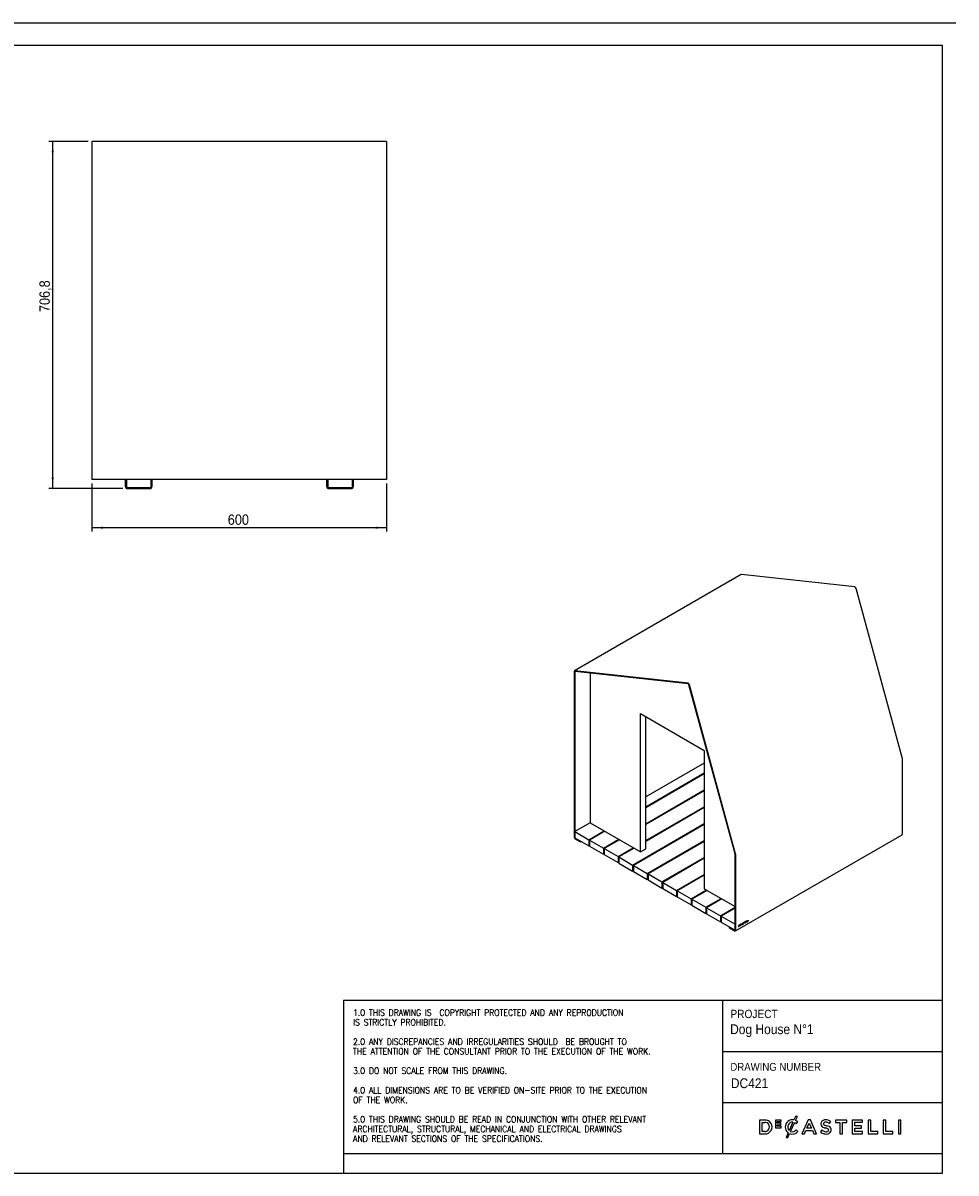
# Model space of a CAD drawing. Header units: millimetres. Extents: x 12 to 3320, y -6 to 2336.
# Tile 2 of 2: x 1420 to 3320, y -6 to 2336. Entities that reach past the tile are written whole.
import ezdxf

# ---------------------------------------------------------------- set-up
doc = ezdxf.new("R2010")
doc.units = ezdxf.units.MM
doc.header["$LTSCALE"] = 8
doc.linetypes.add('SLD-Solido', pattern=[0])
for name, color, linetype in [('NOTE', 3, 'SLD-Solido'), ('QUOTE', 1, 'SLD-Solido'), ('SCHIZZI', 9, 'Continuous')]:
    doc.layers.add(name, color=color, linetype=linetype)
doc.styles.add('SLDTEXTSTYLE0', font='GOTHIC.TTF', dxfattribs={"width": 0.913})
doc.styles.add('SLDTEXTSTYLE1', font='romans__.ttf', dxfattribs={"width": 0.893})
doc.dimstyles.new('SLDDIMSTYLE0', dxfattribs={"dimtxt": 21.166667, "dimasz": 22.4, "dimexe": 0, "dimexo": 0.0625, "dimgap": 5.291667, "dimtad": 1, "dimdec": 1, "dimrnd": 1e-09, "dimzin": 12, "dimdsep": 46, "dimtxsty": 'SLDTEXTSTYLE0', "dimsah": 1, "dimcen": 0.09, "dimadec": 0, "dimazin": 3, "dimtfac": 1, "dimtdec": 1, "dimtofl": 0, "dimtmove": 0, "dimatfit": 3, "dimfxl": 1, "dimfrac": 2, "dimtolj": 1, "dimtzin": 12, "dimarcsym": 0})

# ---------------------------------------------------------------- blocks, each defined once
blk = doc.blocks.new('_D_2')
at = {"layer": 'QUOTE', "transparency": 16777216}
for p, q in [((1552.2, 2095), (1472.2, 2095)), ((1480.2, 1388.2), (1480.2, 2095)), ((1623.2, 1388.2), (1472.2, 1388.2))]:
    blk.add_line(p, q, dxfattribs=at)
for points in [[(1480.2, 2095), (1478.2, 2072.6), (1482.2, 2072.6)], [(1480.2, 1388.2), (1482.2, 1410.6), (1478.2, 1410.6)]]:
    blk.add_solid(points, dxfattribs=at)
at = {"layer": 'QUOTE', "transparency": 16777216, "insert": (1453.2, 1747.3), "char_height": 21.17, "attachment_point": 1, "rotation": 90, "style": 'SLDTEXTSTYLE0'}
blk.add_mtext('706,8', dxfattribs=at)
blk = doc.blocks.new('_D_3')
at = {"layer": 'QUOTE', "transparency": 16777216}
for p, q in [((1560.2, 1398.2), (1560.2, 1300.2)), ((2160.2, 1398.2), (2160.2, 1300.2)), ((2160.2, 1308.2), (1560.2, 1308.2))]:
    blk.add_line(p, q, dxfattribs=at)
for points in [[(1560.2, 1308.2), (1582.6, 1306.2), (1582.6, 1310.2)], [(2160.2, 1308.2), (2137.8, 1310.2), (2137.8, 1306.2)]]:
    blk.add_solid(points, dxfattribs=at)
at = {"layer": 'QUOTE', "transparency": 16777216, "insert": (1836.8, 1335.2), "char_height": 21.17, "attachment_point": 1, "style": 'SLDTEXTSTYLE0'}
blk.add_mtext('600', dxfattribs=at)

msp = doc.modelspace()

# ---------------------------------------------------------------- linework, layer by layer
for p, q in [((2160.23, 2094.96), (1560.23, 2094.96)), ((1560.23, 2094.96), (1560.23, 2094.67)), ((1560.23, 2094.67), (1560.23, 1930.23)), ((2160.23, 2094.96), (2160.23, 2094.67)), ((2160.23, 2094.67), (2160.23, 1930.23)), ((1560.23, 1930.23), (1560.23, 1926.52)), ((1560.23, 1926.52), (1560.23, 1410.2)), ((2160.23, 1930.23), (2160.23, 1926.52)), ((2160.23, 1926.52), (2160.23, 1410.2)), ((1560.23, 1410.2), (1560.23, 1406.2)), ((2160.23, 1406.2), (1560.23, 1406.2)), ((1628.23, 1391.2), (1628.23, 1406.2)), ((1629.73, 1391.2), (1629.73, 1406.2)), ((1630.23, 1406.2), (1630.23, 1390.2)), ((1680.23, 1406.2), (1680.23, 1390.2)), ((1680.73, 1406.2), (1680.73, 1391.2)), ((1682.23, 1406.2), (1682.23, 1391.2)), ((2038.23, 1391.2), (2038.23, 1406.2)), ((2039.73, 1391.2), (2039.73, 1406.2)), ((2040.23, 1406.2), (2040.23, 1390.2)), ((2090.23, 1406.2), (2090.23, 1390.2)), ((2090.73, 1406.2), (2090.73, 1391.2)), ((2092.23, 1406.2), (2092.23, 1391.2)), ((2160.23, 1410.2), (2160.23, 1406.2)), ((1630.23, 1390.2), (1680.23, 1390.2)), ((1631.23, 1389.7), (1679.23, 1389.7)), ((1631.23, 1388.2), (1679.23, 1388.2)), ((2040.23, 1390.2), (2090.23, 1390.2)), ((2041.23, 1389.7), (2089.23, 1389.7)), ((2041.23, 1388.2), (2089.23, 1388.2)), ((2882.56, 1212.83), (2543.14, 1016.9)), ((3113.55, 1187.48), (2883.31, 1212.98)), ((3210.41, 840.05), (3116.52, 1184.26)), ((2542.48, 1015.43), (2542.48, 678.15)), ((2543.61, 1014.78), (2543.61, 677.5)), ((2774.14, 991.54), (2543.9, 1017.04)), ((2774.56, 990.09), (2544.32, 1015.58)), ((2574.78, 1012.21), (2574.78, 707.18)), ((2869.94, 644.27), (2776.05, 988.48)), ((2871, 644.11), (2777.11, 988.32)), ((2677.11, 929.65), (2807.22, 854.54)), ((2677.11, 648.11), (2677.11, 929.65)), ((2687.86, 654.31), (2687.86, 923.45)), ((2807.22, 854.54), (2807.22, 573)), ((2807.22, 828.96), (2687.86, 760.05)), ((3210.56, 684.36), (3210.56, 839.05)), ((2687.86, 739.81), (2807.22, 808.71)), ((2807.22, 806.96), (2687.86, 738.06)), ((2687.86, 705.4), (2807.22, 774.31)), ((2807.22, 772.56), (2687.86, 703.65)), ((2687.86, 670.99), (2807.22, 739.9)), ((2807.22, 738.15), (2687.86, 669.24)), ((2574.78, 707.18), (2543.67, 689.22)), ((2574.78, 707.18), (2677.11, 648.11)), ((2661.35, 621.28), (2807.22, 705.49)), ((2807.22, 703.74), (2662.87, 620.41)), ((2543.67, 689.22), (2543.67, 676.81)), ((2543.67, 689.22), (2571.95, 672.89)), ((2571.95, 672.89), (2603.07, 690.86)), ((2604.58, 689.98), (2573.47, 672.02)), ((2870.48, 486.95), (3209.89, 682.89)), ((2543.67, 676.81), (2571.95, 660.48)), ((2544.74, 675.54), (2554.93, 669.66)), ((2544.74, 674.23), (2554.93, 668.35)), ((2554.93, 669.66), (2555.49, 669.99)), ((2554.93, 669.66), (2554.93, 668.35)), ((2554.93, 668.35), (2556.62, 669.33)), ((2571.95, 672.89), (2571.95, 660.48)), ((2571.95, 660.48), (2573.47, 661.36)), ((2573.47, 672.02), (2601.75, 655.69)), ((2573.47, 672.02), (2573.47, 659.61)), ((2573.47, 659.61), (2601.75, 643.28)), ((2601.75, 655.69), (2632.87, 673.65)), ((2634.38, 672.78), (2603.27, 654.82)), ((2631.55, 638.49), (2662.67, 656.45)), ((2691.15, 604.08), (2807.22, 671.09)), ((2807.22, 669.34), (2692.67, 603.21)), ((2601.75, 655.69), (2601.75, 643.28)), ((2601.75, 643.28), (2603.27, 644.16)), ((2603.27, 654.82), (2631.55, 638.49)), ((2603.27, 654.82), (2603.27, 642.4)), ((2603.27, 642.4), (2631.55, 626.08)), ((2631.55, 638.49), (2631.55, 626.08)), ((2664.18, 655.57), (2633.07, 637.61)), ((2633.07, 637.61), (2633.07, 625.2)), ((2633.07, 637.61), (2661.35, 621.28)), ((2677.11, 648.11), (2687.86, 654.31)), ((2720.96, 586.88), (2807.22, 636.68)), ((2807.22, 634.93), (2722.47, 586)), ((2870.01, 489.07), (2870.01, 643.77)), ((2871.14, 488.42), (2871.14, 643.12)), ((2631.55, 626.08), (2633.07, 626.95)), ((2633.07, 625.2), (2661.35, 608.87)), ((2661.35, 621.28), (2661.35, 608.87)), ((2661.35, 608.87), (2662.87, 609.75)), ((2662.87, 620.41), (2691.15, 604.08)), ((2662.87, 620.41), (2662.87, 608)), ((2662.87, 608), (2691.15, 591.67)), ((2691.15, 604.08), (2691.15, 591.67)), ((2691.15, 591.67), (2692.67, 592.55)), ((2692.67, 603.21), (2720.96, 586.88)), ((2692.67, 603.21), (2692.67, 590.79)), ((2692.67, 590.79), (2720.96, 574.47)), ((2720.96, 586.88), (2720.96, 574.47)), ((2722.47, 586), (2722.47, 573.59)), ((2722.47, 586), (2750.76, 569.67)), ((2750.76, 569.67), (2807.22, 602.27)), ((2807.22, 600.52), (2752.27, 568.8)), ((2720.96, 574.47), (2722.47, 575.34)), ((2722.47, 573.59), (2750.76, 557.26)), ((2750.76, 569.67), (2750.76, 557.26)), ((2752.27, 568.8), (2780.56, 552.47)), ((2752.27, 568.8), (2752.27, 556.39)), ((2780.56, 552.47), (2811.67, 570.43)), ((2813.18, 569.56), (2782.07, 551.6)), ((2807.22, 573), (2870.01, 536.75)), ((2750.76, 557.26), (2752.27, 558.14)), ((2752.27, 556.39), (2780.56, 540.06)), ((2780.56, 552.47), (2780.56, 540.06)), ((2780.56, 540.06), (2782.07, 540.94)), ((2782.07, 551.6), (2782.07, 539.18)), ((2782.07, 551.6), (2810.36, 535.27)), ((2782.07, 539.18), (2810.36, 522.86)), ((2810.36, 535.27), (2841.47, 553.23)), ((2842.98, 552.35), (2811.87, 534.39)), ((2810.36, 535.27), (2810.36, 522.86)), ((2810.36, 522.86), (2811.87, 523.73)), ((2811.87, 534.39), (2811.87, 521.98)), ((2811.87, 534.39), (2840.16, 518.06)), ((2811.87, 521.98), (2840.16, 505.65)), ((2840.16, 518.06), (2870.01, 535.3)), ((2840.16, 518.06), (2840.16, 505.65)), ((2870.01, 533.55), (2841.67, 517.19)), ((2841.67, 517.19), (2869.96, 500.86)), ((2841.67, 517.19), (2841.67, 504.78)), ((2840.16, 505.65), (2841.67, 506.53)), ((2841.67, 504.78), (2869.96, 488.45)), ((2858.7, 494.3), (2859.27, 494.62)), ((2858.7, 492.99), (2858.7, 494.3)), ((2858.7, 494.3), (2868.88, 488.42)), ((2858.7, 492.99), (2868.88, 487.11)), ((2869.96, 500.86), (2870.01, 500.89)), ((2869.96, 500.86), (2869.96, 488.45)), ((2877.55, 498.26), (2876.8, 497.82)), ((2876.8, 497.82), (2876.8, 495.6)), ((2876.8, 495.8), (2877.51, 496.2)), ((2876.8, 495.6), (2877.68, 496.11)), ((2877.37, 498.07), (2876.87, 497.78)), ((2876.87, 497.78), (2876.87, 496.12)), ((2876.87, 497.78), (2877.04, 497.68)), ((2876.87, 496.12), (2877.04, 496.02)), ((2877.54, 497.97), (2877.04, 497.68)), ((2877.04, 497.68), (2877.04, 496.02)), ((2877.04, 496.02), (2877.66, 496.38)), ((2877.37, 498.07), (2877.54, 497.97)), ((2877.51, 496.2), (2877.68, 496.11)), ((2878.15, 498.06), (2877.99, 498.16)), ((2878.31, 497.25), (2878.48, 497.15)), ((2879.88, 499.6), (2879.1, 499.15)), ((2879.1, 499.15), (2879.1, 497.9)), ((2879.1, 499.15), (2879.25, 499.07)), ((2879.1, 498.79), (2879.25, 498.7)), ((2879.1, 498.64), (2879.22, 498.71)), ((2879.1, 498.62), (2879.25, 498.53)), ((2879.1, 497.9), (2879.88, 498.35)), ((2879.1, 498.24), (2879.25, 498.16)), ((2879.1, 498.1), (2879.22, 498.17)), ((2879.25, 499.07), (2879.88, 499.43)), ((2879.88, 499.07), (2879.25, 498.7)), ((2879.25, 498.7), (2879.25, 499.07)), ((2879.25, 498.53), (2879.88, 498.9)), ((2879.25, 498.16), (2879.25, 498.53)), ((2879.88, 498.52), (2879.25, 498.16)), ((2879.74, 499.52), (2879.88, 499.43)), ((2879.74, 498.98), (2879.88, 498.9)), ((2879.74, 498.44), (2879.88, 498.35)), ((2879.88, 499.43), (2879.88, 499.6)), ((2879.88, 498.9), (2879.88, 499.07)), ((2879.88, 498.35), (2879.88, 498.52)), ((2880.53, 498.92), (2880.7, 498.82)), ((2880.64, 498.24), (2880.71, 498.23)), ((2880.88, 498.13), (2880.64, 497.36)), ((2880.64, 497.36), (2880.91, 497.52)), ((2880.71, 498.23), (2880.88, 498.13)), ((2880.72, 497.6), (2880.74, 497.62)), ((2880.73, 498.58), (2880.9, 498.48)), ((2880.74, 497.62), (2880.93, 498.23)), ((2880.74, 497.62), (2880.91, 497.52)), ((2880.91, 497.52), (2881.1, 498.14)), ((2880.93, 498.23), (2881.1, 498.14)), ((2880.98, 498.45), (2881.58, 500.33)), ((2881.03, 498.55), (2881.63, 500.44)), ((2881.03, 498.55), (2881.2, 498.45)), ((2881.12, 498.29), (2881.29, 498.2)), ((2881.2, 498.45), (2881.8, 500.34)), ((2881.41, 500.42), (2881.58, 500.33)), ((2881.63, 500.44), (2881.8, 500.34)), ((2881.88, 501.28), (2881.68, 500.64)), ((2881.73, 500.76), (2881.9, 501.29)), ((2881.73, 500.76), (2881.9, 500.66)), ((2881.92, 500.3), (2881.75, 500.4)), ((2881.77, 500.39), (2881.91, 500.66)), ((2882.15, 501.43), (2881.88, 501.28)), ((2881.9, 500.66), (2882.15, 501.43)), ((2881.94, 499.09), (2881.93, 499.09)), ((2881.94, 500.29), (2882.1, 500.59)), ((2881.94, 499.09), (2882.11, 498.99)), ((2882.11, 498.99), (2881.95, 499.12)), ((2883.7, 501.84), (2882.83, 499.09)), ((2882.83, 499.09), (2883.09, 499.24)), ((2882.9, 499.32), (2882.92, 499.34)), ((2882.92, 499.34), (2883.2, 500.2)), ((2882.92, 499.34), (2883.09, 499.24)), ((2883.09, 499.24), (2883.37, 500.1)), ((2883.2, 500.2), (2884.12, 500.73)), ((2883.2, 500.2), (2883.37, 500.1)), ((2883.66, 501.67), (2883.3, 500.54)), ((2883.3, 500.54), (2883.47, 500.45)), ((2883.37, 500.1), (2884.29, 500.64)), ((2883.83, 501.57), (2883.47, 500.45)), ((2883.47, 500.45), (2884.18, 500.85)), ((2883.66, 501.67), (2883.83, 501.57)), ((2883.96, 502), (2883.7, 501.84)), ((2884.18, 500.85), (2883.83, 501.57)), ((2884.65, 500.33), (2883.86, 501.94)), ((2884.82, 500.24), (2883.96, 502)), ((2884.12, 500.73), (2884.29, 500.64)), ((2884.29, 500.64), (2884.56, 500.08)), ((2884.48, 500.24), (2884.65, 500.33)), ((2884.56, 500.08), (2884.82, 500.24)), ((2884.65, 500.33), (2884.82, 500.24)), ((2885.6, 501.3), (2885.36, 501.16)), ((2885.46, 500.86), (2885.58, 500.79)), ((2885.52, 501.21), (2885.69, 501.11)), ((2885.54, 502), (2885.6, 502)), ((2885.6, 502), (2885.77, 501.9)), ((2885.61, 502.33), (2885.78, 502.23)), ((2885.66, 502.83), (2885.83, 502.73)), ((2886.22, 502.17), (2886.39, 502.07)), ((2886.3, 503.21), (2886.47, 503.11)), ((2886.5, 503.09), (2886.33, 503.19)), ((2886.6, 502.13), (2886.43, 502.23)), ((2886.53, 501.55), (2886.69, 501.45)), ((2886.54, 503.06), (2886.67, 503.14)), ((2886.6, 502.91), (2886.84, 503.05)), ((2886.67, 503.14), (2886.84, 503.05)), ((2886.74, 502.28), (2886.9, 502.18)), ((2889.09, 504.93), (2887.52, 504.02)), ((2887.52, 503.93), (2887.98, 504.2)), ((2887.52, 503.74), (2888.15, 504.1)), ((2887.52, 504.02), (2887.52, 503.74)), ((2887.98, 504.2), (2888.15, 504.1)), ((2888.15, 504.1), (2888.15, 502.15)), ((2888.15, 502.35), (2888.29, 502.43)), ((2888.15, 502.15), (2888.46, 502.33)), ((2888.29, 504.38), (2888.92, 504.74)), ((2888.29, 502.43), (2888.29, 504.38)), ((2888.29, 504.38), (2888.46, 504.28)), ((2888.29, 502.43), (2888.46, 502.33)), ((2888.46, 504.28), (2889.09, 504.65)), ((2888.46, 502.33), (2888.46, 504.28)), ((2888.92, 504.74), (2888.92, 504.83)), ((2888.92, 504.74), (2889.09, 504.65)), ((2889.09, 504.65), (2889.09, 504.93)), ((2891.27, 506.18), (2889.86, 505.36)), ((2889.86, 505.36), (2889.86, 503.14)), ((2889.86, 503.34), (2891.1, 504.05)), ((2889.86, 503.14), (2891.27, 503.96)), ((2889.93, 505.32), (2891.1, 505.99)), ((2889.93, 504.63), (2889.93, 505.32)), ((2889.93, 505.32), (2890.1, 505.22)), ((2889.93, 504.35), (2891.1, 505.02)), ((2889.93, 504.63), (2890.1, 504.53)), ((2889.93, 503.66), (2889.93, 504.35)), ((2889.93, 504.35), (2890.1, 504.25)), ((2889.93, 503.66), (2890.1, 503.56)), ((2890.1, 505.22), (2891.27, 505.89)), ((2890.1, 504.53), (2890.1, 505.22)), ((2891.27, 505.21), (2890.1, 504.53)), ((2890.1, 504.25), (2891.27, 504.93)), ((2890.1, 503.56), (2890.1, 504.25)), ((2891.27, 504.24), (2890.1, 503.56)), ((2891.1, 505.99), (2891.1, 506.08)), ((2891.1, 505.99), (2891.27, 505.89)), ((2891.1, 505.02), (2891.1, 505.11)), ((2891.1, 505.02), (2891.27, 504.93)), ((2891.1, 504.05), (2891.1, 504.14)), ((2891.1, 504.05), (2891.27, 503.96)), ((2891.27, 505.89), (2891.27, 506.18)), ((2891.27, 504.93), (2891.27, 505.21)), ((2891.27, 503.96), (2891.27, 504.24)), ((2892.37, 506.82), (2892.13, 506.68)), ((2892.13, 506.68), (2892.13, 504.45)), ((2892.13, 504.65), (2893.3, 505.32)), ((2892.13, 504.45), (2893.47, 505.23)), ((2892.2, 504.97), (2892.2, 506.72)), ((2892.2, 504.97), (2892.37, 504.87)), ((2892.37, 504.87), (2892.37, 506.82)), ((2893.47, 505.51), (2892.37, 504.87)), ((2893.3, 505.32), (2893.3, 505.41)), ((2893.3, 505.32), (2893.47, 505.23)), ((2893.47, 505.23), (2893.47, 505.51)), ((2894.46, 508.03), (2894.22, 507.89)), ((2894.22, 507.89), (2894.22, 505.66)), ((2894.22, 505.85), (2895.4, 506.53)), ((2894.22, 505.66), (2895.57, 506.43)), ((2894.29, 506.18), (2894.29, 507.93)), ((2894.29, 506.18), (2894.46, 506.08)), ((2894.46, 506.08), (2894.46, 508.03)), ((2895.57, 506.72), (2894.46, 506.08)), ((2895.4, 506.53), (2895.4, 506.62)), ((2895.4, 506.53), (2895.57, 506.43)), ((2895.57, 506.43), (2895.57, 506.72)), ((2896.6, 509.27), (2896.36, 509.13)), ((2896.36, 509.13), (2896.36, 506.89)), ((2896.36, 507.09), (2896.43, 507.13)), ((2896.36, 506.89), (2896.6, 507.03)), ((2896.43, 507.13), (2896.43, 509.17)), ((2896.43, 507.13), (2896.6, 507.03)), ((2896.6, 507.03), (2896.6, 509.27))]:
    msp.add_line(p, q)
at = {"flags": 128}
for points in [[(2543.9, 1017.04), (2543.6, 1017.04), (2543.32, 1016.98), (2543.08, 1016.85), (2542.87, 1016.67), (2542.7, 1016.43), (2542.58, 1016.14), (2542.51, 1015.8), (2542.48, 1015.43)], [(2544.32, 1015.58), (2544.17, 1015.58), (2544.03, 1015.55), (2543.91, 1015.49), (2543.81, 1015.4), (2543.72, 1015.28), (2543.66, 1015.13), (2543.63, 1014.96), (2543.61, 1014.78)], [(2885.71, 502.9), (2885.6, 502.74), (2885.52, 502.56), (2885.47, 502.38), (2885.46, 502.22), (2885.49, 502.08), (2885.56, 501.97), (2885.65, 501.91), (2885.77, 501.9)], [(2885.61, 502.33), (2885.58, 502.35), (2885.55, 502.41), (2885.54, 502.48), (2885.54, 502.56), (2885.57, 502.65), (2885.61, 502.75), (2885.66, 502.83)], [(2885.87, 502.22), (2885.8, 502.22), (2885.75, 502.25), (2885.72, 502.31), (2885.71, 502.38), (2885.71, 502.47), (2885.74, 502.56), (2885.78, 502.65), (2885.83, 502.73)], [(2886.3, 503.21), (2886.32, 503.19), (2886.33, 503.19)], [(2886.39, 502.07), (2886.44, 502.11), (2886.49, 502.13), (2886.53, 502.15), (2886.58, 502.14), (2886.62, 502.12), (2886.64, 502.09), (2886.66, 502.05), (2886.67, 501.99)], [(2886.9, 502.18), (2886.89, 502.27), (2886.86, 502.33), (2886.81, 502.38), (2886.76, 502.42), (2886.69, 502.44), (2886.62, 502.43), (2886.54, 502.41), (2886.46, 502.37)]]:
    msp.add_lwpolyline(points, dxfattribs=at)
for centre, radius, start, end in [((1631.23, 1391.2), 3, 180, 270), ((1631.23, 1391.2), 1.5, 180, 270), ((1679.23, 1391.2), 3, 270, 0), ((1679.23, 1391.2), 1.5, 270, 0), ((2041.23, 1391.2), 3, 180, 270), ((2041.23, 1391.2), 1.5, 180, 270), ((2089.23, 1391.2), 3, 270, 0), ((2089.23, 1391.2), 1.5, 270, 0), ((2883.14, 1211.78), 1.21, 82.11977, 119.0604), ((3112.32, 1183.37), 4.3, 12.00865, 73.30152), ((2772.9, 987.43), 4.3, 12.00865, 73.30152), ((2773.94, 988.03), 2.15, 12.00865, 73.30152), ((3206.73, 839.01), 3.82, 0.59682, 15.74813), ((3208.99, 684.18), 1.58, 305.01333, 6.29885), ((2547.39, 678.37), 4.92, 182.60548, 237.39452), ((2546.07, 677.61), 2.46, 182.60548, 237.39452), ((2868.1, 643.75), 1.91, 0.59682, 15.74813), ((2867.32, 643.08), 3.82, 0.59682, 15.74813), ((2879.04, 495.04), 3.46, 116.85286, 118.7636), ((2877.76, 497.68), 0.525, 64.60868, 122.92411), ((2876.17, 498.07), 2.3, 305.64244, 339.02915), ((2879.21, 494.94), 3.46, 116.85286, 118.7636), ((2879.36, 494.96), 3.76, 116.85286, 118.7636), ((2877.93, 497.6), 0.514, 60.14349, 123.278), ((2878.03, 497.75), 0.672, 59.89948, 123.10758), ((2876.63, 497.8), 1.76, 305.63394, 338.85058), ((2876.34, 497.97), 2.3, 305.64244, 339.02915), ((2877.59, 497.54), 0.773, 331.23836, 40.40692), ((2877.36, 497.76), 1.08, 331.66171, 36.20861), ((2877.57, 497.66), 1.04, 330.9548, 40.47867), ((2882.48, 498.8), 2.02, 135.05505, 184.95728), ((2881, 498.66), 0.541, 183.02742, 257.5895), ((2882.05, 499.05), 1.53, 135.0876, 184.96006), ((2880.96, 498.95), 0.433, 183.62012, 237.40869), ((2882.22, 498.95), 1.53, 135.0876, 184.96006), ((2881.11, 498.84), 0.413, 182.76677, 252.28208), ((2880.75, 499.11), 0.893, 281.74134, 294.38223), ((2881.76, 499.42), 1.06, 109.11604, 138.31228), ((2882.07, 499.33), 1.37, 106.55705, 138.71945), ((2880.92, 499.01), 0.893, 281.74134, 294.38223), ((2880.34, 499.91), 1.79, 295.73415, 332.91206), ((2881.93, 499.32), 1.06, 109.11604, 138.31228), ((2881.03, 499.12), 0.69, 284.18385, 294.60116), ((2880.51, 499.81), 1.79, 295.73415, 332.91206), ((2880.74, 499.7), 1.34, 295.63442, 334.21866), ((2881.58, 500.09), 0.352, 60.14084, 80.6169), ((2881.75, 500), 0.35, 56.04321, 80.64657), ((2881.86, 500.18), 0.478, 59.19385, 84.21383), ((2885.7, 501.11), 0.341, 172.0616, 248.70621), ((2885.36, 502.25), 1.36, 273.44106, 329.11546), ((2885.59, 501.33), 0.138, 225.25184, 239.92662), ((2885.54, 502.13), 1.34, 271.35141, 329.43555), ((2884.99, 504.47), 2.54, 284.01585, 289.31018), ((2885.8, 501.28), 0.193, 173.2508, 242.13671), ((2886.34, 502.41), 0.8, 93.24353, 148.00606), ((2886.65, 502.3), 1.12, 93.21463, 147.91023), ((2885.69, 502.11), 1.01, 271.10649, 328.4144), ((2885.16, 504.37), 2.54, 284.01585, 289.31018), ((2886.51, 502.31), 0.8, 93.24353, 148.00606), ((2886.64, 499.71), 2.5, 99.75502, 108.98891), ((2885.27, 504.48), 2.34, 284.7053, 289.29474), ((2886.81, 499.61), 2.5, 99.75502, 108.98891), ((2886.7, 500.48), 1.9, 97.08573, 110.03372), ((2886.37, 502.05), 0.188, 69.52913, 143.04622), ((2886.39, 502.91), 0.211, 358.59375, 68.44973), ((2885.64, 502.2), 1.1, 323.73948, 4.40659), ((2886.04, 501.96), 0.631, 323.89141, 3.43635), ((2886.22, 503.15), 0.452, 359.70437, 37.2902), ((2886.49, 503.08), 0.359, 355.14822, 73.16243), ((2886.41, 502.26), 0.33, 4.39866, 32.71032), ((2885.81, 502.1), 1.1, 323.73948, 4.40659), ((2869.32, 488.96), 0.699, 230.79671, 9.21404), ((2869.77, 488.19), 1.4, 230.79671, 9.21404)]:
    msp.add_arc(centre, radius, start, end)
at = {"layer": 'SCHIZZI', "color": 13, "true_color": 0xb45a5a}
msp.add_line((3319.84, 2336), (40, 2336), dxfattribs=at)
at = {"layer": 'SCHIZZI'}
msp.add_line((3292.03, 2290.09), (12.18, 2290.09), dxfattribs=at)
at = {"layer": 'SCHIZZI', "color": 7, "true_color": 0xffffff}
for p, q in [((3292.18, -5.91), (3292.03, 2290.09)), ((2072.63, 346.29), (2072.63, 34.09)), ((2072.63, 346.29), (3292.16, 346.29)), ((2843.98, 346.29), (2843.98, 34.09)), ((2843.98, 241.64), (3292.16, 241.64)), ((2843.98, 137.92), (3292.17, 137.92)), ((2930.34, 101.99), (2919.8, 101.99)), ((2919.8, 101.99), (2919.8, 73.81)), ((2924.98, 78.56), (2924.98, 97.25)), ((2924.98, 97.25), (2930.34, 97.25)), ((2963.98, 101.8), (2952.19, 101.8)), ((2952.19, 101.8), (2952.19, 86.17)), ((2955.61, 95.57), (2955.61, 98.74)), ((2955.61, 98.74), (2963.98, 98.74)), ((2962.98, 95.57), (2955.61, 95.57)), ((2962.98, 92.51), (2962.98, 95.57)), ((2963.98, 98.74), (2963.98, 101.8)), ((2987.77, 97.59), (2980.11, 80.79)), ((2983.1, 78.77), (2991.17, 96.47)), ((2993.24, 109.48), (2989.85, 102.04)), ((2997.15, 109.48), (2993.24, 109.48)), ((2993.27, 100.96), (2997.15, 109.48)), ((2994.27, 94.16), (2997.6, 98)), ((2997.6, 98), (2997.51, 98.09)), ((3018.52, 102.19), (3006.13, 73.81)), ((3016.24, 85.18), (3020.81, 95.84)), ((3023.25, 102.19), (3018.52, 102.19)), ((3020.81, 95.84), (3025.42, 85.18)), ((3023.29, 102.11), (3023.25, 102.19)), ((3035.65, 73.81), (3023.29, 102.11)), ((3061.9, 94.93), (3064.69, 98.86)), ((3097.45, 101.99), (3074.52, 101.99)), ((3074.52, 101.99), (3074.52, 97.17)), ((3074.52, 97.17), (3083.38, 97.17)), ((3083.38, 97.17), (3083.38, 73.81)), ((3088.6, 73.81), (3088.6, 97.17)), ((3088.6, 97.17), (3097.45, 97.17)), ((3097.45, 97.17), (3097.45, 101.99)), ((3129.3, 102), (3108.33, 102)), ((3108.33, 102), (3108.33, 73.81)), ((3113.51, 90.36), (3113.51, 97.33)), ((3113.51, 97.33), (3129.3, 97.33)), ((3129.3, 97.33), (3129.3, 102)), ((3146.2, 101.99), (3141.01, 101.99)), ((3141.01, 101.99), (3141.01, 73.81)), ((3146.2, 78.56), (3146.2, 101.99)), ((3176.85, 101.99), (3171.67, 101.99)), ((3171.67, 101.99), (3171.67, 73.81)), ((3176.85, 78.56), (3176.85, 101.99)), ((3202.6, 102), (3202.6, 73.81)), ((3207.78, 102), (3202.6, 102)), ((3207.78, 73.81), (3207.78, 102)), ((2919.8, 73.81), (2930.34, 73.81)), ((2930.34, 78.56), (2924.98, 78.56)), ((2952.19, 86.17), (2964.09, 86.17)), ((2955.61, 92.51), (2962.98, 92.51)), ((2955.61, 89.23), (2955.61, 92.51)), ((2964.09, 89.23), (2955.61, 89.23)), ((2964.09, 86.17), (2964.09, 89.23)), ((2971.96, 87.77), (2971.96, 87.82)), ((2977.89, 75.93), (2973.68, 66.67)), ((2977.59, 66.67), (2981.06, 74.26)), ((2997.8, 78.42), (2994.46, 81.8)), ((2997.71, 78.32), (2997.8, 78.42)), ((3006.13, 73.81), (3011.45, 73.81)), ((3011.45, 73.81), (3014.32, 80.55)), ((3014.32, 80.55), (3027.33, 80.55)), ((3025.42, 85.18), (3016.24, 85.18)), ((3027.33, 80.55), (3030.16, 73.81)), ((3030.16, 73.81), (3035.65, 73.81)), ((3046.89, 81.66), (3043.76, 77.94)), ((3083.38, 73.81), (3088.6, 73.81)), ((3108.33, 73.81), (3129.5, 73.81)), ((3127.5, 90.36), (3113.51, 90.36)), ((3113.51, 85.69), (3127.5, 85.69)), ((3113.51, 78.48), (3113.51, 85.69)), ((3129.5, 78.48), (3113.51, 78.48)), ((3127.5, 85.69), (3127.5, 90.36)), ((3129.5, 73.81), (3129.5, 78.48)), ((3141.01, 73.81), (3160.86, 73.81)), ((3160.86, 78.56), (3146.2, 78.56)), ((3160.86, 73.81), (3160.86, 78.56)), ((3171.67, 73.81), (3191.52, 73.81)), ((3191.52, 78.56), (3176.85, 78.56)), ((3191.52, 73.81), (3191.52, 78.56)), ((3202.6, 73.81), (3207.78, 73.81)), ((2973.68, 66.67), (2977.59, 66.67)), ((2072.63, 34.09), (2072.63, -5.91)), ((2072.63, 34.09), (3292.18, 34.09)), ((12.18, -5.91), (3292.18, -5.91))]:
    msp.add_line(p, q, dxfattribs=at)
for centre, radius, start, end in [((2931.1, 87.9), 14.11, 266.90157, 93.09843), ((2930.54, 87.9), 9.35, 268.76628, 91.23372), ((2986.42, 87.99), 14.46, 76.24523, 180.89091), ((2986.4, 88.88), 8.82, 81.04863, 153.58432), ((2984.04, 83.67), 14.65, 45.72598, 60.90731), ((2986.99, 87.12), 15.2, 45.71394, 65.58709), ((3053.91, 93.97), 9.09, 162.43966, 192.31941), ((3052.68, 94.11), 7.87, 114.63446, 160.64301), ((3054.36, 90.43), 11.92, 89.50788, 114.63446), ((3053.08, 94.54), 3.13, 146.85935, 193.31029), ((3052.58, 94.42), 2.62, 193.31029, 230.56735), ((3053.65, 93.61), 4.14, 98.98092, 140.32353), ((3054.45, 88.51), 9.3, 77.54474, 98.98092), ((3054.58, 85.48), 16.86, 72.44471, 90.39732), ((3053.21, 84.1), 13.88, 51.25781, 76.47292), ((3053.9, 84.83), 17.69, 52.42183, 70.96437), ((2986.73, 87.77), 14.77, 180, 233.25786), ((2988.18, 87.99), 10.81, 153.58432, 221.73663), ((2986.42, 88.46), 15.18, 249.30365, 318.58458), ((2986.58, 87.5), 9.4, 248.28377, 285.8766), ((2985.55, 90.08), 12.17, 287.21436, 317.11848), ((3055.35, 90.67), 17.21, 227.67997, 255.77334), ((3050.95, 93.16), 6.02, 190.78984, 232.66765), ((3056.25, 91.34), 13.46, 225.98856, 252.68232), ((3054.08, 97.26), 11.18, 232.66765, 251.27083), ((3059.23, 110.3), 25.19, 249.70068, 255.51463), ((3055, 97.72), 6.7, 232.44778, 252.59774), ((3055.55, 91.43), 18, 255.77334, 272.44794), ((3055.6, 89.27), 11.29, 252.68232, 275.6739), ((3049.59, 72.98), 13.36, 73.32325, 75.51463), ((3063.52, 121.11), 31.59, 250.55867, 257.31246), ((3057.67, 101.62), 16.41, 254.99999, 258.29329), ((3049.61, 62.73), 23.31, 70.27129, 78.29329), ((3056.01, 85.3), 11.85, 271.47111, 299.92604), ((3052.26, 69.8), 20.95, 64.63254, 78.09895), ((3056.29, 83.27), 5.26, 274.6813, 307.58878), ((3054.75, 76.63), 8.49, 58.43436, 71.28416), ((3057.78, 81.44), 2.81, 27.46177, 59.71525), ((3057.7, 81.29), 2.82, 309.48388, 346.59381), ((3057.15, 81.42), 3.39, 346.59381, 22.92671), ((3058.38, 81.71), 7.57, 28.77124, 67.85987), ((3058.28, 81.35), 7.3, 299.92604, 337.37946), ((3056.43, 81.94), 9.23, 338.409, 21.69569)]:
    msp.add_arc(centre, radius, start, end, dxfattribs=at)

# ---------------------------------------------------------------- texts
at = {"layer": 'NOTE', "color": 7, "true_color": 0xffffff, "attachment_point": 1}
for s, insert, char_height, style in [('1.0 THIS DRAWING IS  COPYRIGHT PROTECTED AND ANY REPRODUCTION', (2091.92, 327.14), 12.8, 'SLDTEXTSTYLE1'), ('IS STRICTLY PROHIBITED.', (2091.92, 307.38), 12.8, 'SLDTEXTSTYLE1'), ('PROJECT', (2860.39, 326.48), 16.933, 'SLDTEXTSTYLE0'), ('Dog House N°1', (2859.85, 296.87), 20, 'SLDTEXTSTYLE0'), ('2.0 ANY DISCREPANCIES AND IRREGULARITIES SHOULD  BE BROUGHT TO ', (2091.92, 267.87), 12.8, 'SLDTEXTSTYLE1'), ('THE ATTENTION OF THE CONSULTANT PRIOR TO THE EXECUTION OF THE WORK.', (2091.92, 248.12), 12.8, 'SLDTEXTSTYLE1'), ('DRAWING NUMBER', (2860.39, 218.26), 16, 'SLDTEXTSTYLE0'), ('3.0 DO NOT SCALE FROM THIS DRAWING.', (2091.92, 208.61), 12.8, 'SLDTEXTSTYLE1'), ('4.0 ALL DIMENSIONS ARE TO BE VERIFIED ON-SITE PRIOR TO THE EXECUTION ', (2091.92, 169.09), 12.8, 'SLDTEXTSTYLE1'), (' DC421', (2854.54, 186.89), 20, 'SLDTEXTSTYLE0'), ('OF THE WORK.', (2091.92, 149.34), 12.8, 'SLDTEXTSTYLE1'), ('5.0 THIS DRAWING SHOULD BE READ IN CONJUNCTION WITH OTHER RELEVANT ', (2091.92, 109.83), 12.8, 'SLDTEXTSTYLE1'), ('ARCHITECTURAL, STRUCTURAL, MECHANICAL AND ELECTRICAL DRAWINGS ', (2091.92, 90.07), 12.8, 'SLDTEXTSTYLE1'), ('AND RELEVANT SECTIONS OF THE SPECIFICATIONS.', (2091.92, 70.32), 12.8, 'SLDTEXTSTYLE1')]:
    msp.add_mtext(s, dxfattribs=dict(at, insert=insert, char_height=char_height, style=style))

# ---------------------------------------------------------------- dimensions: what is measured, and where the dimension line sits
at = {"layer": 'QUOTE'}
dim = msp.add_linear_dim(base=(1480.23, 2094.96), p1=(1631.23, 1388.2), p2=(1560.23, 2094.96), angle=90, dimstyle='SLDDIMSTYLE0', dxfattribs=at)
dim.commit()
dim.dimension.update_dxf_attribs({"geometry": '_D_2', "text_midpoint": (1480.23, 1782.48), "dimtype": 160})
dim = msp.add_linear_dim(base=(1560.23, 1308.2), p1=(2160.23, 1406.2), p2=(1560.23, 1406.2), dimstyle='SLDDIMSTYLE0', dxfattribs=at)
dim.commit()
dim.dimension.update_dxf_attribs({"geometry": '_D_3', "text_midpoint": (1860.23, 1308.2), "dimtype": 160})

doc.saveas('drawing.dxf')
